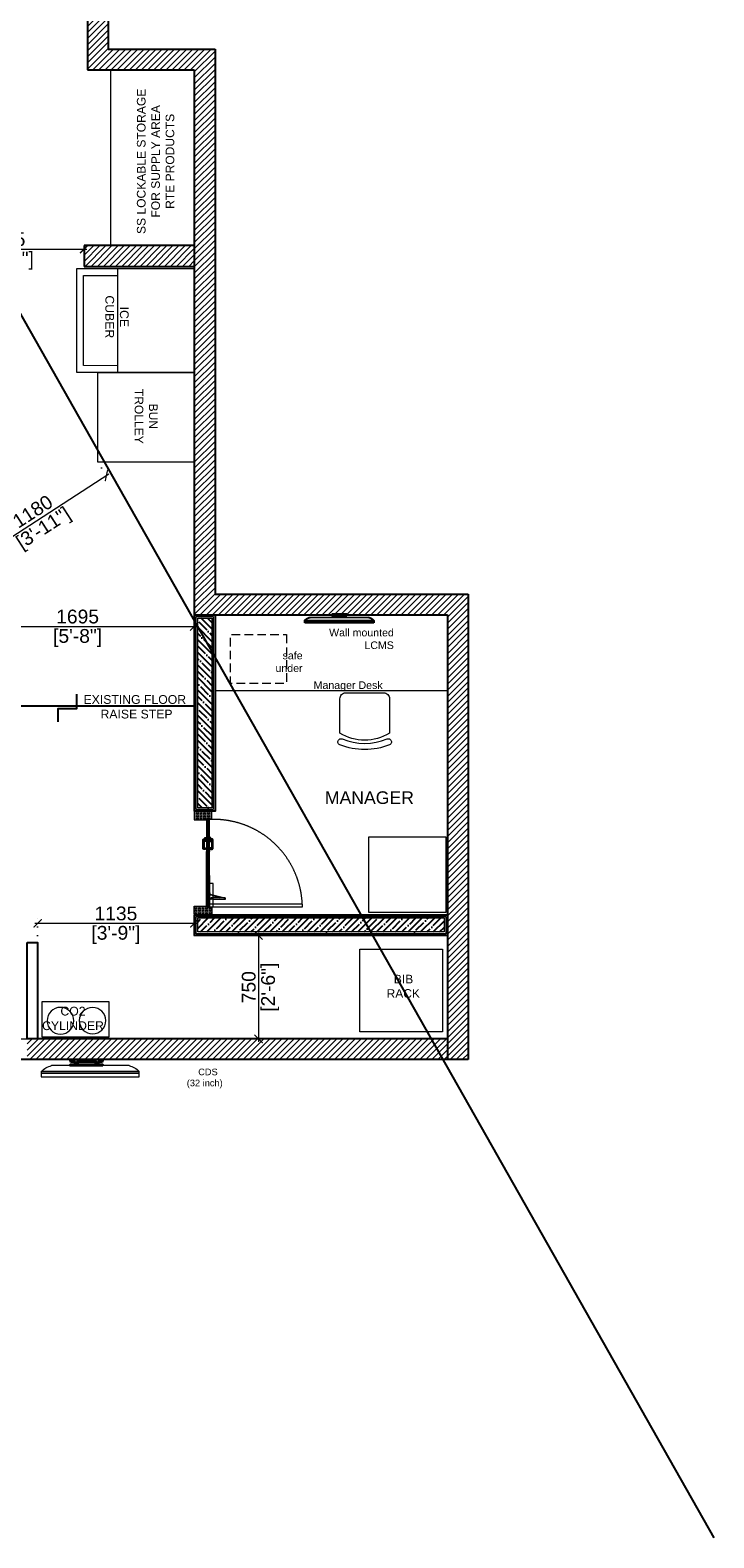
# Model space of a CAD drawing. Header units: millimetres. Extents: x -39166 to 36719, y -31650 to 11510.
# Tile 18 of 38: x 4605 to 9565, y -31650 to -20721. Entities that reach past the tile are written whole.
import ezdxf

# ---------------------------------------------------------------- set-up
doc = ezdxf.new("R2010")
doc.units = ezdxf.units.MM
doc.header["$LTSCALE"] = 500
doc.header["$MEASUREMENT"] = 0
doc.header["$PDMODE"] = 35
doc.header["$PDSIZE"] = -9
for name, pattern in [('CONTINOUS', [0]), ('DASHED2', [0.375, 0.25, -0.125]), ('DOT2', [0.125, 0, -0.125]), ('HIDDEN2', [0.1875, 0.125, -0.0625])]:
    doc.linetypes.add(name, pattern=pattern)
for name, color, linetype, lineweight in [('01_DOOR', 32, 'Continuous', 5), ('01_TEXT', 7, 'Continuous', 5), ('02_EQUIPMENT', 124, 'Continuous', 0), ('02_EQUIPMENT-TEXT', 7, 'Continuous', 0), ('A - TEXT', 7, 'Continuous', 13), ('DIM', 7, 'Continuous', 9), ('dmb', 251, 'CONTINOUS', 5), ('equipment', 124, 'Continuous', 0), ('Equipment Name', 7, 'Continuous', 5), ('TEXT-1', 7, 'Continuous', 5), ('WALL', 1, 'Continuous', 25), ('WALL NEW', 20, 'Continuous', 13)]:
    doc.layers.add(name, color=color, linetype=linetype, lineweight=lineweight)
doc.layers.add('A-HATCH', color=8, linetype='Continuous')
doc.layers.add('FINISHES', color=5, linetype='Continuous')
doc.styles.add('DIM_04', font='arial.ttf', dxfattribs={"height": 4.5})
doc.styles.add('DIM_75', font='arial.ttf', dxfattribs={"height": 4.5})
doc.styles.get("Standard").update_dxf_attribs({"font": 'arial.ttf', "height": 100})
doc.dimstyles.new('FT-Mts', dxfattribs={"dimscale": 10, "dimtxt": 20, "dimasz": 6, "dimexe": 5, "dimexo": 5, "dimgap": 2, "dimtad": 0, "dimtoh": 1, "dimdec": 0, "dimzin": 9, "dimdsep": 46, "dimtxsty": 'Standard', "dimblk": 'ARCHTICK', "dimcen": 5, "dimdle": 2, "dimclrd": 256, "dimclre": 253, "dimclrt": 6, "dimadec": 0, "dimazin": 2, "dimtfac": 1, "dimtdec": 0, "dimtofl": 0, "dimtmove": 0, "dimatfit": 3, "dimfxl": 0, "dimtolj": 1, "dimtzin": 0, "dimlwd": -1, "dimlwe": 0, "dimarcsym": 0})

# ---------------------------------------------------------------- blocks, each defined once
blk = doc.blocks.new('*U36')
at = {"layer": 'A-HATCH', "lineweight": -2}
h = blk.add_hatch(dxfattribs=at)
h.set_pattern_fill('ANSI35', color=252, scale=10.16, angle=270)
h.set_pattern_definition([(315, (2372.77, -5681.886), (45.6197, 45.6197), []), (315, (2372.77, -5727.506), (45.6197, 45.6197), [80.645, -16.129, 0, -16.129])])
h.paths.add_polyline_path([(-23, 3269), (-23, 1482), (-125, 1482), (-125, 3269)])
at = {"layer": 'FINISHES'}
blk.add_lwpolyline([(0, 3294), (0, 1457), (-150, 1457), (-150, 3294)], close=True, dxfattribs=at)
at = {"layer": 'WALL NEW'}
for points in [[(-13, 3281), (-13, 1469), (-138, 1469), (-138, 3281)], [(-23, 3269), (-23, 1482), (-125, 1482), (-125, 3269)]]:
    blk.add_lwpolyline(points, close=True, dxfattribs=at)
blk = doc.blocks.new('32dmbb')
at = {"color": 8}
blk.add_line((80905.96, 27882.58), (80928.09, 27882.58), dxfattribs=at)
at = {"color": 8, "lineweight": 30}
for p, q in [((80922.78, 27884.29), (80913.4, 27884.29)), ((80913.4, 27884.29), (80913.4, 27883.76)), ((80922.78, 27883.76), (80922.78, 27884.29))]:
    blk.add_line(p, q, dxfattribs=at)
at = {"color": 8}
for points in [[(80903.02, 27880.87), (80931.02, 27880.87), (80931.02, 27880.38), (80903.02, 27880.38)], [(80931.02, 27880.38), (80931.02, 27879.4), (80903.02, 27879.4), (80903.02, 27880.38)]]:
    blk.add_lwpolyline(points, close=True, dxfattribs=at)
at = {"color": 8, "lineweight": 30}
for points in [[(80913.4, 27883.76), (80913.82, 27883.65), (80914.81, 27883.65), (80914.81, 27883.56), (80914.94, 27883.56), (80914.94, 27883.51), (80914.81, 27883.51), (80914.81, 27883.45), (80915.28, 27883.45), (80915.28, 27883.51), (80915.19, 27883.51), (80915.19, 27883.56), (80915.28, 27883.56), (80915.28, 27883.65), (80918.54, 27883.65)], [(80914.71, 27882.87), (80914.71, 27883.61), (80914.79, 27883.61), (80914.79, 27883.55), (80914.92, 27883.55), (80914.92, 27883.52), (80914.79, 27883.52), (80914.79, 27883.43), (80915.3, 27883.43), (80915.3, 27883.52), (80915.2, 27883.52), (80915.2, 27883.55), (80915.3, 27883.55), (80915.3, 27883.63), (80915.45, 27883.63), (80915.45, 27882.95), (80915.86, 27882.95), (80915.86, 27882.87), (80914.71, 27882.87)], [(80922.78, 27883.76), (80922.36, 27883.65), (80921.38, 27883.65), (80921.38, 27883.56), (80921.25, 27883.56), (80921.25, 27883.51), (80921.38, 27883.51), (80921.38, 27883.45), (80920.91, 27883.45), (80920.91, 27883.51), (80920.99, 27883.51), (80920.99, 27883.56), (80920.91, 27883.56), (80920.91, 27883.65), (80918.62, 27883.65)], [(80921.47, 27882.87), (80921.47, 27883.61), (80921.39, 27883.61), (80921.39, 27883.55), (80921.26, 27883.55), (80921.26, 27883.52), (80921.39, 27883.52), (80921.39, 27883.43), (80920.89, 27883.43), (80920.89, 27883.52), (80920.98, 27883.52), (80920.98, 27883.55), (80920.89, 27883.55), (80920.89, 27883.63), (80920.73, 27883.63), (80920.73, 27882.95), (80920.32, 27882.95), (80920.32, 27882.87), (80921.47, 27882.87)]]:
    blk.add_lwpolyline(points, dxfattribs=at)
blk.add_lwpolyline([(80913.4, 27882.58), (80922.78, 27882.58), (80922.78, 27882.87), (80913.4, 27882.87)], close=True, dxfattribs=at)
at = {"color": 8}
for centre, start, end in [((80907.16, 27877.16), 102.4681, 138.0448), ((80926.89, 27877.16), 41.9552, 77.5319)]:
    blk.add_arc(centre, 5.55, start, end, dxfattribs=at)
blk = doc.blocks.new('BUN TROLLY')
blk.add_lwpolyline([(-26, 0), (0, 0), (0, -28), (-26, -28)], close=True)
at = {"layer": '02_EQUIPMENT-TEXT', "insert": (-13.3, -10.65), "char_height": 2.5, "width": 19.8202, "attachment_point": 2, "style": 'DIM_75'}
blk.add_mtext('BUN TROLLEY', dxfattribs=at)
blk = doc.blocks.new('BIB RACK')
at = {"layer": '02_EQUIPMENT'}
blk.add_lwpolyline([(24, 0), (0, 0), (0, 24), (24, 24)], close=True, dxfattribs=at)
at = {"layer": '02_EQUIPMENT-TEXT', "insert": (-3.26, 16.53), "char_height": 2.5, "width": 31.4096, "attachment_point": 1}
blk.add_mtext('{\\W6.756;  }BIB\\P{\\W5.66505;  }RACK', dxfattribs=at)
blk = doc.blocks.new('*U37')
at = {"layer": 'A-HATCH', "lineweight": -2}
h = blk.add_hatch(dxfattribs=at)
h.set_pattern_fill('ANSI35', color=252, scale=10.16, angle=270)
h.set_pattern_definition([(315, (2372.77, -5268.986), (45.6197, 45.6197), []), (315, (2372.77, -5314.606), (45.6197, 45.6197), [80.645, -16.129, 0, -16.129])])
h.paths.add_polyline_path([(-23, 3269), (-23, 1895), (-125, 1895), (-125, 3269)])
at = {"layer": 'FINISHES'}
blk.add_lwpolyline([(0, 3294), (0, 1869), (-150, 1869), (-150, 3294)], close=True, dxfattribs=at)
at = {"layer": 'WALL NEW'}
for points in [[(-13, 3281), (-13, 1882), (-138, 1882), (-138, 3281)], [(-23, 3269), (-23, 1895), (-125, 1895), (-125, 3269)]]:
    blk.add_lwpolyline(points, close=True, dxfattribs=at)
blk = doc.blocks.new('door closer')
at = {"color": 14, "linetype": 'DASHED2', "lineweight": 9, "ltscale": 0.5}
for p, q in [((10736.4, -3996), (10716.4, -3996)), ((10716.4, -3996), (10716.4, -3999.2)), ((10716.5, -3999.3), (10736.3, -3999.3)), ((10722.9, -3999.3), (10722.9, -3997.7)), ((10722.9, -3999.3), (10722.9, -4009.2)), ((10727.4, -3996.8), (10724.1, -4009.3)), ((10726.9, -3996.8), (10724.1, -4004.7)), ((10724.1, -3999.3), (10724.1, -3997.7)), ((10724.1, -4009.2), (10724.1, -3999.3)), ((10725.6, -3996.1), (10725.6, -3996)), ((10728.5, -3996.3), (10725.8, -3996.3)), ((10728.6, -3996.1), (10728.6, -3996)), ((10736.4, -3999.2), (10736.4, -3996))]:
    blk.add_line(p, q, dxfattribs=at)
for centre, radius in [((10723.5, -3997.7), 0.338), ((10727.2, -3996.6), 0.123), ((10723.5, -4009.2), 0.214)]:
    blk.add_circle(centre, radius, dxfattribs=at)
for centre, radius, start, end in [((10716.5, -3999.2), 0.12, 180, 270), ((10723.5, -3997.7), 0.625, 360, 180), ((10725.8, -3996.1), 0.12, 180, 270), ((10717, -4005.5), 13, 41.9275, 44.9169), ((10727.1, -3996.3), 0.562, 229.3399, 295.6856), ((10727.2, -3996.6), 0.25, 295.6856, 334.162), ((10726.8, -3996.4), 0.711, 334.162, 5.5837), ((10728.3, -3996.3), 0.78, 179.2294, 185.0234), ((10728.5, -3996.1), 0.12, 270, 0), ((10736.3, -3999.2), 0.12, 270, 0), ((10723.5, -4009.2), 0.625, 180, 0)]:
    blk.add_arc(centre, radius, start, end, dxfattribs=at)
blk = doc.blocks.new('A$C68A023B9')
at = {"layer": '01_DOOR', "ltscale": 2}
h = blk.add_hatch(color=253, dxfattribs=at)
edge = h.paths.add_edge_path()
edge.add_arc((4.75, 1.25), 0.5, 270, 381.73695)
edge.add_line((5.22, 1.44), (6, 1.44))
edge.add_line((6, 1.44), (6, 0.75))
edge.add_line((6, 0.75), (6, 0.5))
edge.add_arc((5.5, 0.5), 0.5, -90, 0, ccw=False)
edge.add_line((5.5, 0), (1.09, 0))
edge.add_arc((1.09, 0.5), 0.5, 180, 270, ccw=False)
edge.add_line((0.59, 0.5), (0.59, 0.75))
edge.add_line((0.59, 0.75), (0.59, 1.1))
edge.add_line((0.59, 1.1), (0, 1.1))
edge.add_line((0, 1.1), (0, 1.85))
edge.add_line((0, 1.85), (1.94, 1.85))
edge.add_line((1.94, 1.85), (1.94, 1.1))
edge.add_line((1.94, 1.1), (1.34, 1.1))
edge.add_line((1.34, 1.1), (1.34, 0.75))
edge.add_line((1.34, 0.75), (4.75, 0.75))
blk.add_lwpolyline([(4.75, 0.75, 0.530238), (5.22, 1.44), (6, 1.44), (6, 0.75), (6, 0.5, -0.414214), (5.5, 0), (1.09, 0, -0.414214), (0.59, 0.5), (0.59, 0.75), (0.59, 1.1), (0, 1.1), (0, 1.85), (1.94, 1.85), (1.94, 1.1), (1.34, 1.1), (1.34, 0.75)], format="xyb", close=True, dxfattribs=at)
blk = doc.blocks.new('A$C33EA3543')
at = {"ltscale": 100}
h = blk.add_hatch(dxfattribs=at)
h.set_pattern_fill('DOTS', color=256, scale=2.354974, style=0)
h.set_pattern_definition([(180, (26.7649, 52.08881), (-0.07359293, 0.14718587), [0, -0.14718587])])
h.paths.add_polyline_path([(3.46, 35.65), (3.07, 35.65), (3.07, 33.52), (0, 33.52), (0, 40.34), (0.2, 40.34), (0.2, 40.54), (3.46, 40.54)])
h = blk.add_hatch(dxfattribs=at)
h.set_pattern_fill('DOTS', color=256, scale=2.354974, style=0)
h.set_pattern_definition([(180, (34.46093, 47.15224), (-0.073593, 0.1471859), [0, -0.1471859])])
h.paths.add_polyline_path([(38.11, 35.7), (38.5, 35.7), (38.5, 33.52), (41.57, 33.52), (41.57, 40.34), (41.38, 40.34), (41.38, 40.54), (38.11, 40.54)])
at = {"lineweight": 9, "ltscale": 100}
h = blk.add_hatch(dxfattribs=at)
h.set_pattern_fill('DOLMIT', color=251, scale=0.784991, style=0)
h.set_pattern_definition([(0, (19.33007, 50.13007), (0, 0.1962478), []), (45, (19.33007, 50.13007), (-0.392496, 0.392496), [0.277536, -0.555073])])
h.paths.add_polyline_path([(25.37, 35.66), (25.37, 35.17), (25.57, 35.17), (25.57, 34.49), (38.34, 34.49), (38.34, 35.66)])
h.paths.add_polyline_path([(15.95, 35.66), (15.95, 35.17), (15.76, 35.17), (15.76, 34.49), (3.1, 34.48), (3.1, 35.66)])
for p, q in [((0, 40.34), (0, 40.54)), ((15.95, 34.49), (15.76, 34.98)), ((15.76, 34.49), (15.95, 34.98)), ((25.37, 34.49), (25.57, 34.98)), ((25.57, 34.49), (25.37, 34.98))]:
    blk.add_line(p, q)
at = {"color": 251, "lineweight": 15, "ltscale": 100}
for p, q in [((15.95, 35.66), (25.37, 35.66)), ((15.95, 34.49), (25.37, 34.49))]:
    blk.add_line(p, q, dxfattribs=at)
at = {"ltscale": 100}
for points in [[(3.46, 35.65), (3.07, 35.65), (3.07, 33.52), (0, 33.52), (0, 40.34), (0.2, 40.34), (0.2, 40.54), (3.46, 40.54)], [(38.11, 35.7), (38.5, 35.7), (38.5, 33.52), (41.57, 33.52), (41.57, 40.34), (41.38, 40.34), (41.38, 40.54), (38.11, 40.54)]]:
    blk.add_lwpolyline(points, close=True, dxfattribs=at)
blk.add_lwpolyline([(0.2, 40.54), (0.39, 40.54)])
for points in [[(15.95, 35.66), (15.95, 35.17), (15.76, 35.17), (15.76, 34.49), (3.1, 34.48), (3.1, 35.66), (15.95, 35.66)], [(25.37, 35.66), (25.37, 35.17), (25.57, 35.17), (25.57, 34.49), (38.34, 34.49), (38.34, 35.66), (25.37, 35.66)]]:
    blk.add_lwpolyline(points, dxfattribs=at)
at = {"color": 251, "linetype": 'DASHED2'}
blk.add_lwpolyline([(3.11, 34.48), (3.11, -2.92), (4.29, -2.92), (4.29, 34.48)], close=True, dxfattribs=at)
at = {"lineweight": 18, "ltscale": 2}
blk.add_lwpolyline([(15.76, 35.17), (25.57, 35.17), (25.57, 34.98), (15.76, 34.98)], close=True, dxfattribs=at)
for points in [[(15.95, 34.98), (15.76, 34.98), (15.76, 34.49), (15.95, 34.49)], [(25.37, 34.98), (25.57, 34.98), (25.57, 34.49), (25.37, 34.49)]]:
    blk.add_lwpolyline(points, close=True)
at = {"color": 251, "linetype": 'DASHED2'}
blk.add_arc((2.67, 32.71), 35.62, 272.59662, 2.86223, dxfattribs=at)
at = {"ltscale": 50, "xscale": 0.7849912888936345, "yscale": 0.7849912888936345, "zscale": 0.7849912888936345, "rotation": 180}
blk.add_blockref('A$C68A023B9', (30.97, 37.12), dxfattribs=at)
at = {"xscale": 0.4709947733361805, "yscale": 0.4709947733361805, "zscale": 0.4709947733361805}
blk.add_blockref('door closer', (-5044.24, 1916.58), dxfattribs=at)
at = {"ltscale": 50, "xscale": -0.7849912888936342, "yscale": 0.7849912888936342, "zscale": 0.7849912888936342}
blk.add_blockref('A$C68A023B9', (30.97, 33.03), dxfattribs=at)
blk = doc.blocks.new('A$C1F86041B')
at = {"layer": '02_EQUIPMENT', "linetype": 'HIDDEN2', "lineweight": -3}
for p, q in [((18.48, 1.64), (1.52, 1.64)), ((7.83, 2.25), (7.83, 2.53)), ((7.83, 2.53), (12.17, 2.53)), ((12.17, 2.53), (12.17, 2.25))]:
    blk.add_line(p, q, dxfattribs=at)
for points in [[(20, 0.76), (0, 0.76), (0, 0.51), (20, 0.51)], [(0, 0.51), (0, 0), (20, 0), (20, 0.51)], [(12.17, 1.64), (7.83, 1.64), (7.83, 1.79), (12.17, 1.79)]]:
    blk.add_lwpolyline(points, close=True, dxfattribs=at)
for points in [[(7.83, 2.25), (8.04, 2.19), (8.56, 2.19), (8.56, 2.15), (8.62, 2.15), (8.62, 2.12), (8.56, 2.12), (8.56, 2.09), (8.8, 2.09), (8.8, 2.12), (8.75, 2.12), (8.75, 2.15), (8.8, 2.15), (8.8, 2.19), (9.98, 2.19)], [(8.51, 1.79), (8.51, 2.17), (8.55, 2.17), (8.55, 2.14), (8.61, 2.14), (8.61, 2.13), (8.55, 2.13), (8.55, 2.08), (8.81, 2.08), (8.81, 2.13), (8.76, 2.13), (8.76, 2.14), (8.81, 2.14), (8.81, 2.18), (8.89, 2.18), (8.89, 1.83), (9.1, 1.83), (9.1, 1.79), (8.51, 1.79)], [(12.17, 2.25), (11.96, 2.19), (11.44, 2.19), (11.44, 2.15), (11.38, 2.15), (11.38, 2.12), (11.44, 2.12), (11.44, 2.09), (11.2, 2.09), (11.2, 2.12), (11.25, 2.12), (11.25, 2.15), (11.2, 2.15), (11.2, 2.19), (10.02, 2.19)], [(11.49, 1.79), (11.49, 2.17), (11.45, 2.17), (11.45, 2.14), (11.39, 2.14), (11.39, 2.13), (11.45, 2.13), (11.45, 2.08), (11.19, 2.08), (11.19, 2.13), (11.24, 2.13), (11.24, 2.14), (11.19, 2.14), (11.19, 2.18), (11.11, 2.18), (11.11, 1.83), (10.9, 1.83), (10.9, 1.79), (11.49, 1.79)]]:
    blk.add_lwpolyline(points, dxfattribs=at)
for centre, start, end in [((2.13, -1.16), 102.4681, 138.0448), ((17.87, -1.16), 41.9552, 77.5319)]:
    blk.add_arc(centre, 2.87, start, end, dxfattribs=at)
blk = doc.blocks.new('CHAIR-1')
at = {"flags": 128}
blk.add_lwpolyline([(11.66, 7.2, -0.286314), (11.66, -7.2), (1.71, -7.2, -0.414214), (0, -5.48), (0, 5.48, -0.414214), (1.71, 7.2)], format="xyb", close=True, dxfattribs=at)
blk.add_lwpolyline([(15.08, 7.2, -0.190894), (15.08, -7.2, -1.003263), (13.37, -6.51, 0.194272), (13.37, 6.51, -1.003263), (15.08, 7.2, -0.269311)], format="xyb", dxfattribs=at)
blk = doc.blocks.new('_ArchTick')
at = {"color": 0, "linetype": 'ByBlock', "const_width": 0.15}
blk.add_lwpolyline([(-0.5, -0.5), (0.5, 0.5)], dxfattribs=at)
blk = doc.blocks.new('*D105')
at = {"layer": 'DEFPOINTS', "color": 0}
for p in [(4103, -25003, 0), (5796, -24948), (5796, -25043)]:
    blk.add_point(p, dxfattribs=at)
at = {"layer": 'DIM', "color": 253, "linetype": 'DOT2', "lineweight": 0}
for p, q in [((5796, -24998), (5796, -25093)), ((4103, -25053), (4103, -25093))]:
    blk.add_line(p, q, dxfattribs=at)
at = {"layer": 'DIM'}
blk.add_line((4083, -25043), (5816, -25043), dxfattribs=at)
at = {"layer": 'DIM', "xscale": 60, "yscale": 60, "zscale": 60, "rotation": 180}
blk.add_blockref('_ArchTick', (4103, -25043), dxfattribs=at)
at = {"layer": 'DIM', "xscale": 60, "yscale": 60, "zscale": 60}
blk.add_blockref('_ArchTick', (5796, -25043), dxfattribs=at)
at = {"layer": 'DIM', "color": 0, "char_height": 100, "attachment_point": 5}
for s, insert in [('\\A1;1695', (4949, -24972)), ('\\A1;[5\'-8"]', (4949, -25127))]:
    blk.add_mtext(s, dxfattribs=dict(at, insert=insert))
blk = doc.blocks.new('ICE CUBER')
at = {"layer": 'equipment', "linetype": 'ByBlock', "ltscale": 20}
blk.add_line((-7029.07, -13474.72), (-7059.07, -13474.72), dxfattribs=at)
blk.add_lwpolyline([(-7029.07, -13496.89), (-7059.07, -13496.89), (-7059.07, -13462.91), (-7029.07, -13462.91)], close=True, dxfattribs=at)
blk.add_lwpolyline([(-7057.1, -13474.72), (-7057.1, -13464.88), (-7031.04, -13464.88), (-7031.04, -13474.72)], dxfattribs=at)
blk = doc.blocks.new('*D107')
at = {"layer": 'DEFPOINTS', "color": 0}
for p in [(3833, -22271), (4996, -22271), (4996, -22308)]:
    blk.add_point(p, dxfattribs=at)
at = {"layer": 'DIM'}
blk.add_line((3813, -22308), (5016, -22308), dxfattribs=at)
at = {"layer": 'DIM', "color": 253, "linetype": 'DOT2', "lineweight": 0}
for p, q in [((3833, -22321), (3833, -22358)), ((4996, -22321), (4996, -22358))]:
    blk.add_line(p, q, dxfattribs=at)
at = {"layer": 'DIM', "xscale": 60, "yscale": 60, "zscale": 60, "rotation": 180}
blk.add_blockref('_ArchTick', (3833, -22308), dxfattribs=at)
at = {"layer": 'DIM', "xscale": 60, "yscale": 60, "zscale": 60}
blk.add_blockref('_ArchTick', (4996, -22308), dxfattribs=at)
at = {"layer": 'DIM', "color": 0, "char_height": 100, "attachment_point": 5}
for s, insert in [('\\A1;1165', (4415, -22237)), ('\\A1;[3\'-11"]', (4415, -22392))]:
    blk.add_mtext(s, dxfattribs=dict(at, insert=insert))
blk = doc.blocks.new('CO2 CYLINDER')
for p, q in [((-19.18, -10.03), (-19.18, 0)), ((-19.18, 0), (0, 0)), ((0, 0), (0, -10.03)), ((0, -10.03), (-19.18, -10.03))]:
    blk.add_line(p, q)
for centre, radius in [((-14.44, -5.4, 0), 3.78), ((-5.28, -5.44, 0), 3.83)]:
    blk.add_circle(centre, radius)
blk = doc.blocks.new('*D109')
at = {"layer": 'DEFPOINTS', "color": 0}
for p in [(6262, -27283), (6262, -28033), (6262, -28033)]:
    blk.add_point(p, dxfattribs=at)
at = {"layer": 'DIM'}
blk.add_line((6262, -27263), (6262, -28053), dxfattribs=at)
at = {"layer": 'DIM', "xscale": 60, "yscale": 60, "zscale": 60}
for p, rotation in [((6262, -27283), 90), ((6262, -28033), 270)]:
    blk.add_blockref('_ArchTick', p, dxfattribs=dict(at, rotation=rotation))
at = {"layer": 'DIM', "color": 0, "char_height": 100, "attachment_point": 5, "rotation": 90}
for s, insert in [('\\A1;[2\'-6"]', (6346, -27658)), ('\\A1;750', (6191, -27658))]:
    blk.add_mtext(s, dxfattribs=dict(at, insert=insert))
blk = doc.blocks.new('*D119')
at = {"layer": 'DEFPOINTS', "color": 0}
for p in [(5796, -27195), (4659, -27333), (5796, -27333)]:
    blk.add_point(p, dxfattribs=at)
at = {"layer": 'DIM'}
blk.add_line((4639, -27195), (5816, -27195), dxfattribs=at)
at = {"layer": 'DIM', "color": 253, "linetype": 'DOT2', "lineweight": 0}
for p, q in [((4659, -27283), (4659, -27145)), ((5796, -27283), (5796, -27145))]:
    blk.add_line(p, q, dxfattribs=at)
at = {"layer": 'DIM', "xscale": 60, "yscale": 60, "zscale": 60, "rotation": 180}
blk.add_blockref('_ArchTick', (4659, -27195), dxfattribs=at)
at = {"layer": 'DIM', "xscale": 60, "yscale": 60, "zscale": 60}
blk.add_blockref('_ArchTick', (5796, -27195), dxfattribs=at)
at = {"layer": 'DIM', "color": 0, "char_height": 100, "attachment_point": 5}
for s, insert in [('\\A1;1135', (5227, -27124)), ('\\A1;[3\'-9"]', (5227, -27279))]:
    blk.add_mtext(s, dxfattribs=dict(at, insert=insert))
blk = doc.blocks.new('*D117')
at = {"layer": 'DEFPOINTS', "color": 0}
for p in [(5096, -23852), (5158, -23949), (4103, -24494, 0)]:
    blk.add_point(p, dxfattribs=at)
at = {"layer": 'DIM', "color": 253, "linetype": 'DOT2', "lineweight": 0}
for p, q in [((5123, -23894), (5185, -23991)), ((4130, -24536), (4193, -24633))]:
    blk.add_line(p, q, dxfattribs=at)
at = {"layer": 'DIM'}
blk.add_line((4149, -24601), (5175, -23938), dxfattribs=at)
at = {"layer": 'DIM', "xscale": 60, "yscale": 60, "zscale": 60}
for p, rotation in [((5158, -23949), 32.8679374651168), ((4165, -24591), 212.8679374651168)]:
    blk.add_blockref('_ArchTick', p, dxfattribs=dict(at, rotation=rotation))
at = {"layer": 'DIM', "color": 0, "char_height": 100, "attachment_point": 5, "rotation": 32.8679}
for s, insert in [('\\A1;1180', (4623, -24210)), ('\\A1;[3\'-11"]', (4707, -24340))]:
    blk.add_mtext(s, dxfattribs=dict(at, insert=insert))

msp = doc.modelspace()

# ---------------------------------------------------------------- hatches: boundary and pattern name
at = {"layer": 'TEXT-1', "ltscale": 0.05}
h = msp.add_hatch(dxfattribs=at)
h.set_pattern_fill('ANSI31', color=251, scale=250)
h.set_pattern_definition([(45, (0, -26510.11), (-22.09709, 22.09709), [])])
h.paths.add_polyline_path([(3220.92, -15833.1), (-2129.08, -15833.1), (-2129.08, -21170.6), (-766.58, -21170.6), (-766.58, -28183.1), (7783.42, -28183.1), (7783.42, -24808.1), (5945.92, -24808.1), (5945.92, -20858.1), (5170.92, -20858.1), (5170.92, -15833.1), (4120.92, -15833.1), (4120.92, -15983.1), (5020.92, -15983.1), (5020.92, -21008.1), (5795.92, -21008.1), (5795.92, -22283.1), (5795.92, -22433.1), (5795.92, -24958.1), (7633.42, -24958.1), (7633.42, -27133.1), (7633.42, -27283.1), (7633.42, -28033.1), (4583.42, -28033.1), (4583.42, -28183.1), (433.42, -28183.1), (433.42, -28033.1), (358.42, -28033.1), (-616.58, -28033.1), (-616.58, -25620.6), (1292.91, -25620.6), (1292.93, -25470.6), (-616.58, -25470.6), (-616.58, -22345.6), (3833.42, -22345.6), (3833.42, -22195.6), (-616.58, -22195.6), (-616.58, -21020.6), (-1979.08, -21020.6), (-1979.08, -19283.1), (-1979.08, -19133.1), (-1979.08, -15983.1), (-179.08, -15983.1), (-29.08, -15983.1), (3220.92, -15983.1)])
h = msp.add_hatch(dxfattribs=at)
h.set_pattern_fill('ANSI31', color=251, scale=250)
h.set_pattern_definition([(45, (0, -26597.61), (-22.09709, 22.09709), [])])
h.paths.add_polyline_path([(5795.92, -22283.1), (4995.92, -22283.1), (4995.92, -22433.1), (5795.92, -22433.1), (5795.92, -22370.6)])

# ---------------------------------------------------------------- linework, layer by layer
at = {"ltscale": 0.05}
for p, q in [((-1638.61, -11901), (9565.39, -31649.5)), ((5795.92, -25620.6), (4119.16, -25620.48, -5.16))]:
    msp.add_line(p, q, dxfattribs=at)
for p, q in [((5170.92, -15833.1), (5170.92, -20858.1)), ((5020.92, -15983.1), (5020.92, -21008.1)), ((5170.92, -20858.1), (5945.92, -20858.1)), ((5945.92, -20858.1), (5945.92, -24808.1)), ((5020.92, -21008.1), (5795.92, -21008.1)), ((5795.92, -21008.1), (5795.92, -22283.1)), ((5945.92, -21008.1), (5945.92, -22283.1)), ((5795.92, -22283.1), (4995.92, -22283.1)), ((4995.92, -22283.1), (4995.92, -22433.1)), ((5795.92, -22283.1), (5795.92, -22433.1)), ((4995.92, -22433.1), (5795.92, -22433.1)), ((5795.92, -22433.1), (5795.92, -24958.1)), ((5945.92, -24808.1), (7783.42, -24808.1)), ((7783.42, -24808.1), (7783.42, -28183.1)), ((5795.92, -24958.1), (7633.42, -24958.1)), ((5795.92, -24958.1), (7633.42, -24958.1)), ((7633.42, -24958.1), (7633.42, -27133.1)), ((7633.42, -24958.1), (7633.42, -27133.1)), ((7633.42, -27133.1), (7633.42, -27283.1)), ((7633.42, -27283.1), (7633.42, -28183.1)), ((4658.42, -28033.1), (4583.42, -28033.1)), ((7633.42, -28033.1), (4658.42, -28033.1)), ((7783.42, -28183.1), (-766.58, -28183.1))]:
    msp.add_line(p, q)
msp.add_lwpolyline([(4808, -25734.11), (4808.02, -25637.52), (4944.5, -25637.53), (4944.51, -25534.61)], dxfattribs=at)
at = {"layer": '02_EQUIPMENT', "flags": 128}
msp.add_lwpolyline([(7633.42, -24958.1), (5946.32, -24958.1), (5946.32, -25507.99), (7633.42, -25507.99)], close=True, dxfattribs=at)
at = {"layer": '02_EQUIPMENT', "linetype": 'HIDDEN2', "flags": 128}
msp.add_lwpolyline([(6464.61, -25101.17), (6464.61, -25457.12), (6058.6, -25457.12), (6058.6, -25101.17)], close=True, dxfattribs=at)
at = {"layer": 'A - TEXT'}
msp.add_lwpolyline([(5189.52, -21008.07), (5795.92, -21008.1), (5795.82, -22283.11), (5189.42, -22283.08)], close=True, dxfattribs=at)
at = {"layer": 'equipment', "flags": 128}
msp.add_lwpolyline([(7060.97, -26567.36), (7620.79, -26567.41), (7620.72, -27117.07), (7060.91, -27117.02)], close=True, dxfattribs=at)
at = {"layer": 'FINISHES'}
msp.add_lwpolyline([(4583.42, -27333.1), (4658.92, -27333.1), (4658.92, -28033.1), (4583.42, -28033.1)], close=True, dxfattribs=at)
at = {"layer": 'TEXT-1', "ltscale": 0.05}
msp.add_lwpolyline([(-1979.08, -15983.1), (-1979.08, -21020.6), (-616.58, -21020.6), (-616.58, -22195.6), (3833.42, -22195.6), (3833.42, -22345.6), (-616.58, -22345.6), (-616.58, -25470.6), (1292.92, -25470.6), (1292.92, -25620.6), (-616.58, -25620.6), (-616.58, -28033.1), (7633.42, -28033.1), (7633.42, -24958.1), (5795.92, -24958.1), (5795.92, -22433.1), (4995.92, -22433.1), (4995.92, -22283.1), (5795.92, -22283.1), (5795.92, -21008.1), (5020.92, -21007.1), (5021.22, -15983.11)], dxfattribs=at)

# ---------------------------------------------------------------- block references
at = {"color": 18}
msp.add_blockref('*U37', (5946.32, -28252.15), dxfattribs=at)
at = {"color": 18, "rotation": 90}
msp.add_blockref('*U36', (9089.98, -27132.7), dxfattribs=at)
at = {"layer": '01_DOOR', "linetype": 'ByBlock', "xscale": 18.03958047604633, "yscale": 18.03958047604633, "zscale": 18.03958047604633, "rotation": 90.00000000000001}
msp.add_blockref('A$C33EA3543', (6527.24, -27132.7), dxfattribs=at)
at = {"layer": '02_EQUIPMENT', "yscale": 25, "zscale": 25}
for name, p, xscale, rotation in [('BUN TROLLY', (5795.87, -23852.49), 25, 270), ('A$C1F86041B', (7097.36, -25018.1), -25, 0.01325024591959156), ('CHAIR-1', (7031.98, -25524.69), 25, 270)]:
    msp.add_blockref(name, p, dxfattribs=dict(at, xscale=xscale, rotation=rotation))
at = {"layer": 'dmb', "xscale": -25.4, "yscale": 25.4, "zscale": 25.4}
msp.add_blockref('32dmbb', (2060333.52, -736444.06), dxfattribs=at)
at = {"layer": 'equipment', "extrusion": (-1.21241e-06, 8.13382e-11, 1), "xscale": 25.09664702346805, "yscale": 25.09664702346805, "zscale": 25.09664702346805, "rotation": 89.9961561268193}
msp.add_blockref('ICE CUBER', (-332918.84, 153979.25, -0.01), dxfattribs=at)
at = {"layer": 'equipment', "xscale": -25.4, "yscale": 25.4, "zscale": 25.4, "rotation": 359.9961561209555}
msp.add_blockref('CO2 CYLINDER', (4690.72, -27763.52, 0), dxfattribs=at)
at = {"layer": 'WALL', "xscale": 25, "yscale": 25, "zscale": 25}
msp.add_blockref('BIB RACK', (6997.18, -27981.52, 0), dxfattribs=at)

# ---------------------------------------------------------------- texts
at = {"layer": '01_TEXT', "ltscale": 10, "insert": (5871.41, -28319.51, 0), "char_height": 40, "width": 946.7192, "attachment_point": 5, "style": 'DIM_75'}
msp.add_mtext('   {\\H1.2x;CDS\\P(32 inch)}', dxfattribs=at)
at = {"layer": '02_EQUIPMENT-TEXT', "ltscale": 10, "insert": (5651.06, -21671.97), "char_height": 62.5, "attachment_point": 8, "rotation": 90, "style": 'DIM_04'}
msp.add_mtext('SS LOCKABLE STORAGE\\PFOR SUPPLY AREA \\PRTE PRODUCTS', dxfattribs=at)
at = {"layer": '02_EQUIPMENT-TEXT', "width": 704.0294, "attachment_point": 9}
for s, insert, char_height in [('Wall mounted\\PLCMS', (7243.46, -25207.58), 55), ('safe \\Punder', (6581.49, -25373.94), 55), ('{\\H0.88235x;Manager Desk}', (7162.27, -25513.12), 62.4997)]:
    msp.add_mtext(s, dxfattribs=dict(at, insert=insert, char_height=char_height))
at = {"layer": 'Equipment Name'}
for s, insert, char_height, width, attachment_point, rotation in [('\\pt63.5;ICE CUBER', (5149.34, -22799.03, -0.41), 63.5, 253.9853, 8, 269.996156), ('EXISTING FLOOR\\P RAISE STEP', (5364.12, -25711.11), 63.5, 1940.5417, 8, 359.996156), ('MANAGER', (6743.2, -26331.1), 91.44, 336.4766, 7, 359.996156), ('CO2\\PCYLINDER', (4915.6, -27970.04, 0), 63.5, 423.5087, 8, 359.996156)]:
    msp.add_mtext(s, dxfattribs=dict(at, insert=insert, char_height=char_height, width=width, attachment_point=attachment_point, rotation=rotation))

# ---------------------------------------------------------------- dimensions: what is measured, and where the dimension line sits
at = {"layer": 'DIM'}
for base, p1, p2, picture, middle in [((4995.91988131, -22308.10887611), (3833.41988131, -22270.59600353), (4995.91988131, -22270.59600353), '*D107', (4414.66988131, -22308.10887611)), ((5795.92, -25043.37), (4103.05, -25002.58, 0), (5795.92, -24947.83), '*D105', (4949.48, -25043.37))]:
    dim = msp.add_linear_dim(base=base, p1=p1, p2=p2, dimstyle='FT-Mts', override={"dimtxt": 8, "dimtad": 1, "dimtoh": 0, "dimrnd": 5, "dimpost": '\\X', "dimclrt": 0, "dimfxl": 2}, dxfattribs=at)
    dim.commit()
    dim.dimension.update_dxf_attribs({"geometry": picture, "text_midpoint": middle})
for p1, p2, distance, picture, middle in [((4103.01, -24494.01, 0), (5095.87, -23852.49), -114.99, '*D117', (4661.85, -24269.84)), ((4658.92, -27333.1), (5795.92, -27333.1), 138.49, '*D119', (5227.42, -27194.61))]:
    dim = msp.add_aligned_dim(p1=p1, p2=p2, distance=distance, dimstyle='FT-Mts', override={"dimtxt": 8, "dimtad": 1, "dimtoh": 0, "dimrnd": 5, "dimpost": '\\X', "dimclrt": 0, "dimfxl": 2}, dxfattribs=at)
    dim.commit()
    dim.dimension.update_dxf_attribs({"geometry": picture, "text_midpoint": middle})
dim = msp.add_linear_dim(base=(6262, -28033.1), p1=(6262, -27283.1), p2=(6262, -28033.1), angle=90, dimstyle='FT-Mts', override={"dimtxt": 8, "dimtad": 1, "dimtoh": 0, "dimrnd": 5, "dimpost": '\\X', "dimclrt": 0, "dimfxl": 2}, dxfattribs=at)
dim.commit()
dim.dimension.update_dxf_attribs({"geometry": '*D109', "text_midpoint": (6262, -27658.1)})

doc.saveas('drawing.dxf')
